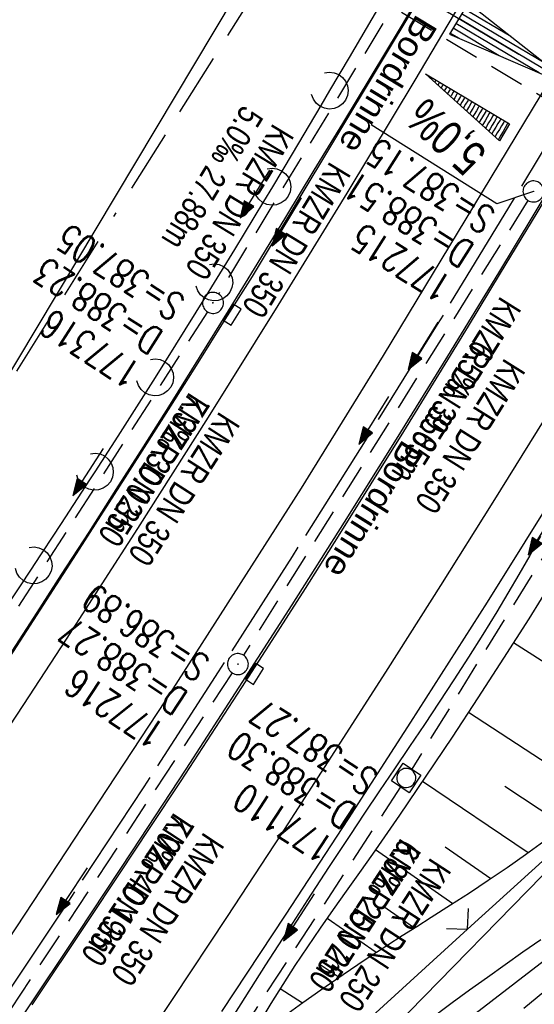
# Model space of a CAD drawing. Extents: x 508656 to 509297, y 448622 to 449584.
# Tile 21 of 51: x 508920 to 508956, y 448923 to 448994. Entities that reach past the tile are written whole.
import ezdxf

# ---------------------------------------------------------------- set-up
doc = ezdxf.new("R2010")
doc.units = 0
doc.header["$LTSCALE"] = 10
doc.header["$MEASUREMENT"] = 0
for name, pattern in [('ACAD_ISO16W100', [73, 15, -6.5, 15, -6.5, 15, -7, 1, -7]), ('ACHSE', [5.5, 4, -0.5, 0.5, -0.5]), ('LT00', [0]), ('LT17', [0.15, 0.1, -0.05]), ('STRICHLINIE2', [0.375, 0.25, -0.125])]:
    doc.linetypes.add(name, pattern=pattern)
doc.layers.get('0').update_dxf_attribs({"linetype": 'LT00'})
for name, color, linetype in [('--EK_FBR', 250, 'LT00'), ('--EK_Halt-Pfeil', 4, 'LT00'), ('--EK_Haltung', 7, 'STRICHLINIE2'), ('--EK_Haltung-Text', 140, 'LT00'), ('--EK_Schacht-Text', 5, 'LT00'), ('--EK_ST-93-1', 30, 'LT17'), ('--EL_DFK_AB_L', 21, 'LT00'), ('--EL_Halt-Pfeil', 4, 'LT00'), ('--EL_Haltung', 182, 'STRICHLINIE2'), ('--EL_Haltung-Text', 182, 'LT00'), ('-AX-093', 35, 'ACHSE'), ('-EL-93-1', 250, 'LT00'), ('-QUE-40W', 11, 'Continuous'), ('BAB-KABEL', 220, 'ACAD_ISO16W100'), ('DFK_AB_L', 21, 'LT00'), ('RINNE_TEXT', 11, 'Continuous'), ('V124_AFBR_BAB', 250, 'LT00'), ('V124_BOESCH', 250, 'LT00'), ('V124_BOSCHUNG', 250, 'LT00'), ('V124_GRABEN', 250, 'LT00'), ('V124_H_BORD', 8, 'LT00'), ('V124_KA_MULD', 182, 'LT00'), ('V124_KA_PRUF', 182, 'LT00'), ('V124_LAERM', 11, 'LT00'), ('V124_LD_MARK', 250, 'LT00'), ('V124_SINKK', 182, 'LT00'), ('V124_ZAUN', 40, 'LT00')]:
    doc.layers.add(name, color=color, linetype=linetype)
doc.styles.add('Arial', font='ARIAL.TTF')
doc.styles.add('Beschrift', font='ARIAL.TTF')
doc.styles.add('Haltungsbeschriftung', font='ARIAL.TTF', dxfattribs={"width": 0.75})
doc.styles.add('schachtbeschriftung', font='romans.shx', dxfattribs={"width": 0.75, "height": 2})

# ---------------------------------------------------------------- blocks, each defined once
blk = doc.blocks.new('SYMB18')
at = {"color": 0, "linetype": 'ByBlock'}
for p, q in [((1, 0.13), (0, 0)), ((0.615385, 0.08), (1, 0.08)), ((0.923077, 0.12), (1, 0.12)), ((0.000669, 0), (1, 0)), ((0.307692, 0.04), (1, 0.04)), ((0.307692, -0.04), (1, -0.04)), ((0.615385, -0.08), (1, -0.08)), ((0.923077, -0.12), (1, -0.12))]:
    blk.add_line(p, q, dxfattribs=at)
at = {"color": 0, "linetype": 'ByBlock', "flags": 128}
blk.add_lwpolyline([(0, 0), (1, -0.13), (1, 0.13)], dxfattribs=at)
blk = doc.blocks.new('SYMB0024')
at = {"color": 0, "linetype": 'ByBlock'}
for p, q in [((-0.5, 0.5), (0, 0)), ((0, 0), (0.5, 0.5))]:
    blk.add_line(p, q, dxfattribs=at)
blk = doc.blocks.new('SYMB7122')
at = {"color": 0, "linetype": 'ByBlock'}
for points in [[(-0.109975, -0.002365), (-0.106745, 0.026562), (-0.096041, 0.053629), (-0.078613, 0.076941), (-0.055681, 0.094866), (-0.028851, 0.106149), (0, 0.11)], [(0, 0.11), (0.028851, 0.106149), (0.055681, 0.094866), (0.078613, 0.076941), (0.096041, 0.053629), (0.106745, 0.026562), (0.109975, -0.002365)], [(-0.075234, -0.080249), (-0.093647, -0.057708), (-0.105504, -0.031126), (-0.109975, -0.002365)], [(0.109975, -0.002365), (0.105504, -0.031126), (0.093647, -0.057708), (0.075234, -0.080249)]]:
    blk.add_lwpolyline(points, dxfattribs=at)
blk = doc.blocks.new('SYMB0003')
at = {"color": 0, "linetype": 'ByBlock'}
for p, q in [((-0.015712, 0), (0.010166, 0.012015)), ((0, -0.021257), (-0.015712, 0)), ((0.010166, 0.012015), (0, -0.021257))]:
    blk.add_line(p, q, dxfattribs=at)
for points in [[(-0.031395, 0.499013), (-0.093691, 0.491144), (-0.154509, 0.475528), (-0.21289, 0.452414), (-0.267913, 0.422164), (-0.318712, 0.385257), (-0.364484, 0.342274), (-0.404509, 0.293893), (-0.438154, 0.240877), (-0.464888, 0.184062), (-0.484292, 0.124345), (-0.496058, 0.062667), (-0.5, 0)], [(0.5, 0), (0.496057, 0.062667), (0.484292, 0.124345), (0.464888, 0.184062), (0.438153, 0.240877), (0.404509, 0.293893), (0.364484, 0.342274), (0.318712, 0.385257), (0.267913, 0.422164), (0.21289, 0.452414), (0.154509, 0.475528), (0.093691, 0.491144), (0.031395, 0.499013), (-0.031395, 0.499013)], [(-0.5, 0), (-0.496058, -0.062667), (-0.484292, -0.124345), (-0.464888, -0.184062), (-0.438154, -0.240877), (-0.404509, -0.293893), (-0.364485, -0.342274), (-0.318712, -0.385257), (-0.267914, -0.422164), (-0.21289, -0.452414), (-0.154509, -0.475529), (-0.093691, -0.491144), (-0.031395, -0.499014), (0.031395, -0.499014)], [(0.031395, -0.499014), (0.093691, -0.491144), (0.154509, -0.475529), (0.21289, -0.452414), (0.267914, -0.422164), (0.318712, -0.385257), (0.364485, -0.342274), (0.404509, -0.293893), (0.438154, -0.240877), (0.464889, -0.184062), (0.484292, -0.124345), (0.496058, -0.062667), (0.5, 0)]]:
    blk.add_lwpolyline(points, dxfattribs=at)
blk = doc.blocks.new('SYMB0652')
at = {"color": 0, "linetype": 'ByBlock'}
blk.add_lwpolyline([(-0.15, -0.075), (0.15, -0.075), (0.15, 0.075), (-0.15, 0.075), (-0.15, -0.075)], dxfattribs=at)
blk = doc.blocks.new('SYMB1210')
at = {"color": 0, "linetype": 'ByBlock'}
blk.add_line((0.018815, -0.179014), (0.055623, -0.17119), dxfattribs=at)
for points in [[(-0.2, -0.2), (-0.2, 0.2), (0.2, 0.2), (0.2, -0.2), (-0.2, -0.2)], [(0.018815, 0.179014), (-0.018815, 0.179014), (-0.055623, 0.17119), (-0.09, 0.155885), (-0.120444, 0.133766), (-0.145623, 0.105801), (-0.164438, 0.073213), (-0.176067, 0.037424), (-0.18, 0)], [(-0.18, 0), (-0.176067, -0.037424), (-0.164438, -0.073213), (-0.145623, -0.105801), (-0.120444, -0.133766), (-0.09, -0.155885), (-0.055623, -0.17119), (-0.018815, -0.179014), (0.018815, -0.179014)], [(0.18, 0), (0.176067, 0.037424), (0.164438, 0.073213), (0.145623, 0.105801), (0.120444, 0.133766), (0.09, 0.155885), (0.055623, 0.17119), (0.018815, 0.179014)], [(0.055623, -0.17119), (0.09, -0.155885), (0.120444, -0.133766), (0.145623, -0.105801), (0.164438, -0.073213), (0.176067, -0.037424), (0.18, 0)]]:
    blk.add_lwpolyline(points, dxfattribs=at)
blk = doc.blocks.new('SYMB0070')
at = {"color": 0, "linetype": 'ByBlock'}
for p, q in [((-0.5, 0), (0.2, 0)), ((0.5, 0), (0.2, 0.1)), ((0.2, 0.1), (0.2, 0)), ((0.468, 0), (0.21, 0.086)), ((0.21, 0.086), (0.21, -0.086)), ((0.21, -0.086), (0.468, 0)), ((0.22, -0.072), (0.437, 0)), ((0.23, -0.058), (0.405, 0)), ((0.24, -0.045), (0.374, 0)), ((0.342, 0), (0.25, 0.031)), ((0.25, 0.031), (0.25, -0.031)), ((0.25, -0.031), (0.342, 0)), ((0.26, -0.017), (0.31, 0)), ((0.27, -0.003), (0.279, 0))]:
    blk.add_line(p, q, dxfattribs=at)
for points in [[(0.2, 0), (0.2, -0.1), (0.5, 0)], [(0.437, 0), (0.22, 0.072), (0.22, -0.072)], [(0.405, 0), (0.23, 0.058), (0.23, -0.058)], [(0.374, 0), (0.24, 0.045), (0.24, -0.045)], [(0.31, 0), (0.26, 0.017), (0.26, -0.017)], [(0.279, 0), (0.27, 0.003), (0.27, -0.003)]]:
    blk.add_lwpolyline(points, dxfattribs=at)

msp = doc.modelspace()

# ---------------------------------------------------------------- hatches: boundary and pattern name
at = {"layer": '-QUE-40W'}
h = msp.add_hatch(dxfattribs=at)
h.set_pattern_fill('LT_0', color=256, scale=0.3, angle=239.18735, style=0, pattern_type=2)
h.set_pattern_definition([(239.187352, (-1.05195, -2.68623), (0.25765405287, -0.15366974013), [0.29999999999])])
h.paths.add_polyline_path([(508948.658, 448989.991), (508954.67, 448986.405), (508953.953, 448985.203)])

# ---------------------------------------------------------------- linework, layer by layer
at = {"layer": '--EK_FBR'}
msp.add_line((508936.273, 448975.508), (508948.951, 448996.569), dxfattribs=at)
at = {"layer": '--EK_FBR', "color": 2}
for points in [[(509044.758, 449168.116), (509035.898, 449145.981), (509026.144, 449123.165), (509015.938, 449100.42), (509005.271, 449078.001), (508994.296, 449055.984), (508983.02, 449034.572), (508971.631, 449013.921), (508959.242, 448992.342), (508945.629, 448969.847), (508939.75, 448960.365), (508930.023, 448945.167), (508916.991, 448925.409), (508903.172, 448905.098)], [(508920.512, 448923.456), (508924.554, 448929.487), (508926.766, 448932.806), (508928.97, 448936.13), (508931.165, 448939.46), (508933.35, 448942.796), (508935.524, 448946.14), (508937.685, 448949.492), (508940.062, 448953.214), (508942.423, 448956.945), (508944.769, 448960.687), (508947.101, 448964.437), (508949.42, 448968.195), (508951.727, 448971.961), (508954.023, 448975.733), (508956.633, 448980.048), (508959.229, 448984.372), (508961.81, 448988.705), (508964.373, 448993.048), (508966.919, 448997.401)]]:
    msp.add_lwpolyline(points, dxfattribs=at)
at = {"layer": '--EK_FBR'}
for points in [[(508979.408, 448995.958), (508976.341, 448990.638), (508973.246, 448985.333), (508970.124, 448980.044), (508966.974, 448974.773), (508963.794, 448969.519), (508961.137, 448965.18), (508958.461, 448960.854), (508955.767, 448956.539), (508953.055, 448952.235), (508950.327, 448947.94), (508947.584, 448943.656), (508943.115, 448936.741), (508938.608, 448929.851), (508934.065, 448922.985)], [(508898.783, 448918.14), (508903.355, 448924.878), (508907.898, 448931.636), (508911.101, 448936.439), (508914.287, 448941.252), (508917.458, 448946.076), (508920.61, 448950.912), (508923.905, 448956.01), (508927.181, 448961.122), (508930.437, 448966.245), (508932.386, 448969.33), (508934.331, 448972.418), (508936.273, 448975.508)], [(508957.607, 448924.766), (508955.684, 448923.193)]]:
    msp.add_lwpolyline(points, dxfattribs=at)
at = {"layer": '--EK_Haltung'}
for p, q in [((508947.552, 448996.786), (508933.845, 448974.255)), ((508955.98, 448980.942), (508935.631, 448948.438)), ((508968.133, 448973.281), (508947.67, 448940.305)), ((508933.05, 448972.982), (508917.644, 448948.984)), ((508934.82, 448947.176), (508913.532, 448914.874)), ((508946.865, 448939.038), (508934.001, 448919.287))]:
    msp.add_line(p, q, dxfattribs=at)
at = {"layer": '--EK_Schacht-Text', "flags": 128}
msp.add_lwpolyline([(508956.378, 448981.579), (508953.759, 448980.695), (508944.773, 448986.352)], dxfattribs=at)
at = {"layer": '--EK_ST-93-1', "ltscale": 2.5}
msp.add_line((508958.728, 448987.298), (508924.42, 449007.877), dxfattribs=at)
at = {"layer": '--EL_DFK_AB_L'}
for p, q in [((508914.756, 448961.663), (508953.775, 449026.816)), ((508943.515, 448918.913), (508983.166, 448959.422))]:
    msp.add_line(p, q, dxfattribs=at)
at = {"layer": '--EL_Haltung'}
for p, q in [((508947.552, 448996.786), (508933.845, 448974.255)), ((508955.98, 448980.942), (508935.631, 448948.438)), ((508968.133, 448973.281), (508947.67, 448940.305)), ((508933.05, 448972.982), (508917.644, 448948.984)), ((508934.82, 448947.176), (508913.532, 448914.874)), ((508946.865, 448939.038), (508934.001, 448919.287))]:
    msp.add_line(p, q, dxfattribs=at)
at = {"layer": '-AX-093', "ltscale": 0.2}
msp.add_lwpolyline([(508995.156, 449052.976), (508990.645, 449044.292), (508986.063, 449035.646), (508981.41, 449027.037), (508976.687, 449018.466), (508971.895, 449009.934), (508967.032, 449001.442), (508962.101, 448992.99), (508959.633, 448988.819), (508954.599, 448980.427), (508949.499, 448972.076), (508944.336, 448963.763), (508939.113, 448955.487), (508933.834, 448947.248), (508928.499, 448939.044), (508923.113, 448930.874), (508917.679, 448922.736)], dxfattribs=at)
at = {"layer": '-EL-93-1'}
msp.add_line((508955.335, 448991.374), (508908.057, 449019.477), dxfattribs=at)
at = {"layer": '-QUE-40W', "flags": 128}
msp.add_lwpolyline([(508953.953, 448985.203), (508948.658, 448989.991), (508954.67, 448986.405), (508953.953, 448985.203)], dxfattribs=at)
at = {"layer": 'BAB-KABEL', "ltscale": 0.03, "flags": 128}
msp.add_lwpolyline([(509108.573, 449550.725), (509108.555, 449549.914), (509107.923, 449539.685), (509107.542, 449523.737), (509106.023, 449504.505), (509103.027, 449469.794), (509099.689, 449441.648), (509096.193, 449417.967), (509091.426, 449386.81), (509087.449, 449364.561), (509073.798, 449340.609), (509065.653, 449326.084), (509057.693, 449300.149), (509049.552, 449273.993), (509041.415, 449242.623), (509046.433, 449233.113), (509037.953, 449223.257), (509025.311, 449191.332), (509014.573, 449162.417), (509007.467, 449145.09), (509000.027, 449125.034), (508990.328, 449099.728), (508968.681, 449052.617), (508956.383, 449026.625), (508943.193, 449006.537), (508939.163, 449000.145), (508916.248, 448963.752), (508910.658, 448958.257), (508886.526, 448934.14), (508866.425, 448912.558), (508852.808, 448898.73), (508848.226, 448890.1), (508832.927, 448862.84), (508820.417, 448838.043), (508819.404, 448835.445), (508822.64, 448825.297), (508822.418, 448824.293), (508817.73, 448816.932), (508806.456, 448816.821), (508794.738, 448812.137), (508784.999, 448797.187), (508766.925, 448769.699), (508761.413, 448761.665), (508751.074, 448746.056), (508734.064, 448723.741), (508723.724, 448711.345), (508722.677, 448710.036)], dxfattribs=at)
at = {"layer": 'DFK_AB_L'}
for p, q in [((508914.756, 448961.663), (508953.775, 449026.816)), ((508943.515, 448918.913), (508983.166, 448959.422))]:
    msp.add_line(p, q, dxfattribs=at)
at = {"layer": 'V124_AFBR_BAB'}
msp.add_line((508936.273, 448975.508), (508948.951, 448996.569), dxfattribs=at)
at = {"layer": 'V124_AFBR_BAB', "color": 0}
for points in [[(509044.758, 449168.116), (509035.898, 449145.981), (509026.144, 449123.165), (509015.938, 449100.42), (509005.271, 449078.001), (508994.296, 449055.984), (508983.02, 449034.572), (508971.631, 449013.921), (508959.242, 448992.342), (508945.629, 448969.847), (508939.75, 448960.365), (508930.023, 448945.167), (508916.991, 448925.409), (508903.172, 448905.098)], [(508920.512, 448923.456), (508924.554, 448929.487), (508926.766, 448932.806), (508928.97, 448936.13), (508931.165, 448939.46), (508933.35, 448942.796), (508935.524, 448946.14), (508937.685, 448949.492), (508940.062, 448953.214), (508942.423, 448956.945), (508944.769, 448960.687), (508947.101, 448964.437), (508949.42, 448968.195), (508951.727, 448971.961), (508954.023, 448975.733), (508956.633, 448980.048), (508959.229, 448984.372), (508961.81, 448988.705), (508964.373, 448993.048), (508966.919, 448997.401)]]:
    msp.add_lwpolyline(points, dxfattribs=at)
at = {"layer": 'V124_AFBR_BAB'}
for points in [[(508979.408, 448995.958), (508976.341, 448990.638), (508973.246, 448985.333), (508970.124, 448980.044), (508966.974, 448974.773), (508963.794, 448969.519), (508961.137, 448965.18), (508958.461, 448960.854), (508955.767, 448956.539), (508953.055, 448952.235), (508950.327, 448947.94), (508947.584, 448943.656), (508943.115, 448936.741), (508938.608, 448929.851), (508934.065, 448922.985)], [(508898.783, 448918.14), (508903.355, 448924.878), (508907.898, 448931.636), (508911.101, 448936.439), (508914.287, 448941.252), (508917.458, 448946.076), (508920.61, 448950.912), (508923.905, 448956.01), (508927.181, 448961.122), (508930.437, 448966.245), (508932.386, 448969.33), (508934.331, 448972.418), (508936.273, 448975.508)], [(508957.607, 448924.766), (508955.684, 448923.193)]]:
    msp.add_lwpolyline(points, dxfattribs=at)
at = {"layer": 'V124_BOESCH'}
msp.add_lwpolyline([(508938.572, 448922.679), (508939.87, 448923.611), (508941.175, 448924.533), (508942.754, 448925.622), (508944.347, 448926.692), (508945.952, 448927.741), (508946.988, 448928.404), (508948.028, 448929.063), (508949.069, 448929.722), (508950.434, 448930.591), (508951.795, 448931.469), (508953.149, 448932.362), (508954.492, 448933.271), (508955.82, 448934.201), (508957.127, 448935.155)], dxfattribs=at)
at = {"layer": 'V124_BOSCHUNG'}
for p, q in [((508954.951, 448949.341), (508965.37, 448942.717)), ((508951.734, 448944.369), (508961.012, 448938.301)), ((508948.448, 448939.44), (508956.01, 448934.338)), ((508954.34, 448939.084), (508958.58, 448936.269)), ((508945.085, 448934.559), (508950.601, 448930.698)), ((508950.058, 448934.741), (508953.338, 448932.488)), ((508945.611, 448930.537), (508947.858, 448928.956)), ((508941.63, 448929.655), (508945.137, 448927.212)), ((508941.194, 448926.293), (508942.478, 448925.434)), ((508938.248, 448924.61), (508939.85, 448923.597))]:
    msp.add_line(p, q, dxfattribs=at)
at = {"layer": 'V124_GRABEN'}
for points in [[(508887.127, 448830.91), (508897.075, 448847.919), (508907.217, 448865.479), (508918.03, 448883.296), (508930.645, 448906.098), (508931.702, 448906.719), (508949.178, 448920.51), (508959.236, 448928.238), (508965.324, 448933.349), (508976.698, 448943.593), (508988.054, 448956.792), (508997.843, 448972.493), (509005.477, 448988.184)], [(508956.886, 448956.914), (508956.112, 448955.562), (508955.333, 448954.214), (508954.545, 448952.871), (508953.746, 448951.536), (508952.745, 448949.908), (508951.725, 448948.292), (508950.689, 448946.686), (508949.639, 448945.088), (508948.579, 448943.496), (508947.512, 448941.908), (508946.441, 448940.323), (508945.369, 448938.739), (508944.3, 448937.153), (508943.235, 448935.564), (508941.712, 448933.262), (508940.202, 448930.951), (508938.705, 448928.634), (508937.215, 448926.31), (508935.732, 448923.984), (508934.251, 448921.655)], [(508957.819, 448953.892), (508956.035, 448951.049), (508954.232, 448948.217), (508952.407, 448945.396), (508950.558, 448942.587), (508948.685, 448939.789), (508946.784, 448937.004), (508944.855, 448934.23), (508943.922, 448932.906), (508942.986, 448931.584), (508942.053, 448930.26), (508941.127, 448928.933), (508940.213, 448927.601), (508939.316, 448926.262), (508938.44, 448924.914), (508937.591, 448923.555), (508936.772, 448922.183)], [(508956.894, 448928.11), (508955.622, 448927.209), (508954.35, 448926.31), (508953.078, 448925.41), (508951.811, 448924.505), (508950.551, 448923.59), (508948.72, 448922.225)]]:
    msp.add_lwpolyline(points, dxfattribs=at)
at = {"layer": 'V124_H_BORD'}
for points in [[(508919.952, 448922.821), (508923.838, 448928.631), (508927.698, 448934.457), (508931.53, 448940.302), (508935.335, 448946.165), (508939.111, 448952.046), (508942.857, 448957.946), (508946.573, 448963.866), (508950.257, 448969.805), (508953.908, 448975.764), (508958.896, 448984.027), (508963.82, 448992.329), (508968.679, 449000.669), (508973.473, 449009.046), (508978.2, 449017.462), (508982.862, 449025.915), (508987.456, 449034.405), (508991.982, 449042.932), (508996.441, 449051.495)], [(508948.785, 448996.524), (508946.761, 448993.163), (508944.735, 448989.803), (508942.706, 448986.444), (508940.672, 448983.089), (508938.632, 448979.737), (508936.585, 448976.39), (508934.528, 448973.049), (508932.46, 448969.715), (508930.379, 448966.389), (508928.45, 448963.332), (508926.51, 448960.281), (508924.56, 448957.237), (508922.601, 448954.198), (508920.635, 448951.164), (508917.455, 448946.289), (508914.258, 448941.425), (508911.046, 448936.571), (508907.818, 448931.728), (508903.474, 448925.259), (508899.103, 448918.808)]]:
    msp.add_lwpolyline(points, dxfattribs=at)
at = {"layer": 'V124_LAERM'}
for points in [[(508945.854, 448995.682), (508945.228, 448994.611), (508943.202, 448991.161), (508941.799, 448988.786)], [(508941.799, 448988.786), (508941.166, 448987.716), (508939.119, 448984.279), (508937.699, 448981.916)], [(508937.699, 448981.916), (508937.058, 448980.85), (508934.982, 448977.43), (508933.541, 448975.082)], [(508933.541, 448975.082), (508932.89, 448974.021), (508930.779, 448970.623), (508929.311, 448968.292)], [(508929.311, 448968.292), (508928.648, 448967.238), (508926.645, 448964.099), (508925.001, 448961.552)], [(508925.001, 448961.552), (508924.626, 448960.97), (508922.591, 448957.852), (508920.619, 448954.859)], [(508920.619, 448954.859), (508920.542, 448954.742), (508918.481, 448951.64), (508916.409, 448948.545), (508916.18, 448948.204)]]:
    msp.add_lwpolyline(points, dxfattribs=at)
at = {"layer": 'V124_LD_MARK'}
for points in [[(508916.839, 448940.269), (508919.918, 448944.922), (508922.976, 448949.588), (508928.087, 448957.495), (508933.136, 448965.443), (508938.122, 448973.431), (508943.046, 448981.459), (508947.908, 448989.526), (508952.708, 448997.631), (508957.445, 449005.772), (508962.12, 449013.949), (508966.733, 449022.162), (508971.284, 449030.409), (508975.772, 449038.689), (508980.109, 449046.833), (508984.386, 449055.008)], [(509007.732, 449055.415), (509003.775, 449047.667), (508999.735, 449039.9), (508995.638, 449032.162), (508991.483, 449024.455), (508987.273, 449016.778), (508983.007, 449009.132), (508978.686, 449001.516), (508974.312, 448993.931), (508969.884, 448986.378), (508965.403, 448978.856), (508960.87, 448971.365), (508957.189, 448965.366), (508953.476, 448959.387), (508949.732, 448953.428), (508945.958, 448947.487), (508942.155, 448941.565), (508938.324, 448935.661), (508934.466, 448929.775), (508930.583, 448923.905), (508926.675, 448918.051)]]:
    msp.add_lwpolyline(points, dxfattribs=at)
at = {"layer": 'V124_ZAUN'}
for p, q in [((508951.652, 448928.85), (508962.751, 448938.939)), ((508940.553, 448918.76), (508951.652, 448928.85))]:
    msp.add_line(p, q, dxfattribs=at)

# ---------------------------------------------------------------- block references
at = {"layer": '--EK_Halt-Pfeil', "yscale": 4, "zscale": 4}
for p, xscale, rotation in [((508938.732, 448979.412), 3.999999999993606, 238.6840699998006), ((508944.958, 448965.221), 3.999999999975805, 237.9505799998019), ((508924.505, 448961.523), 3.999999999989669, 237.3014999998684), ((508957.052, 448957.319), 3.99999999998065, 238.1804700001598), ((508923.341, 448931.576), 3.999999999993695, 236.6148200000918), ((508939.595, 448929.707), 4.000000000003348, 236.9229700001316)]:
    msp.add_blockref('SYMB0070', p, dxfattribs=dict(at, xscale=xscale, rotation=rotation))
at = {"layer": '--EL_Halt-Pfeil', "yscale": 4, "zscale": 4}
for p, xscale, rotation in [((508936.444, 448981.392), 3.999999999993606, 238.6840699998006), ((508948.473, 448970.542), 3.999999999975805, 237.9505799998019), ((508924.505, 448961.523), 3.999999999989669, 237.3014999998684), ((508957.052, 448957.319), 3.999999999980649, 238.1804700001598), ((508923.341, 448931.576), 3.999999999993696, 236.6148200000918), ((508939.595, 448929.707), 4.000000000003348, 236.9229700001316)]:
    msp.add_blockref('SYMB0070', p, dxfattribs=dict(at, xscale=xscale, rotation=rotation))
at = {"layer": '-EL-93-1', "xscale": 9.999999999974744, "yscale": 10, "zscale": 10, "rotation": 149.2717680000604}
msp.add_blockref('SYMB18', (508959.633, 448988.819), dxfattribs=at)
at = {"layer": 'V124_KA_MULD', "xscale": 3.800000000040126, "yscale": 3.800000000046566, "zscale": 3.8, "rotation": 56.09568872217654}
msp.add_blockref('SYMB1210', (508947.275, 448939.668), dxfattribs=at)
at = {"layer": 'V124_KA_PRUF', "xscale": 1.50000000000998, "yscale": 1.5, "zscale": 1.5, "rotation": 245.7719999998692}
for p in [(508956.378, 448981.579), (508933.455, 448973.614), (508935.233, 448947.804)]:
    msp.add_blockref('SYMB0003', p, dxfattribs=at)
at = {"layer": 'V124_LAERM', "yscale": 12, "zscale": 12}
for p, xscale, rotation in [((508941.799, 448988.786), 11.99999999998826, 239.4117400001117), ((508937.699, 448981.916), 12.0000000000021, 238.9927100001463), ((508933.541, 448975.082), 11.99999999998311, 238.4609100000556), ((508929.311, 448968.292), 12.00000000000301, 237.8115399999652), ((508925.001, 448961.552), 12.00000000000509, 237.1542599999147), ((508920.619, 448954.859), 12.00000000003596, 236.6195699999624)]:
    msp.add_blockref('SYMB7122', p, dxfattribs=dict(at, xscale=xscale, rotation=rotation))
at = {"layer": 'V124_SINKK', "yscale": 4.499999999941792, "zscale": 4.5}
for p, xscale, rotation in [((508934.822, 448972.771), 4.499999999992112, 57.84236663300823), ((508936.425, 448947.102), 4.499999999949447, 57.18932088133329)]:
    msp.add_blockref('SYMB0652', p, dxfattribs=dict(at, xscale=xscale, rotation=rotation))
at = {"layer": 'V124_ZAUN', "xscale": 2.099999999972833, "yscale": 2.099999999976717, "zscale": 2.1, "rotation": 42.27218999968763}
msp.add_blockref('SYMB0024', (508951.652, 448928.85), dxfattribs=at)

# ---------------------------------------------------------------- texts
at = {"layer": '--EK_Haltung-Text', "style": 'Haltungsbeschriftung', "width": 0.75}
for s, rotation, p in [('5.0‰ 27.88m', -121.31593, (508935.588, 448987.837)), ('KMZR DN 350', -121.31593, (508937.775, 448986.506)), ('6.5‰ 39.85m', -122.04942, (508952.171, 448971.091)), ('KMZR DN 350', -122.04942, (508954.34, 448969.731)), ('7.3‰ 30.02m', -122.6985, (508931.784, 448967.308)), ('KMZR DN 350', -122.6985, (508933.938, 448965.925)), ('7.0‰ 40.19m', -123.38518, (508930.688, 448937.272)), ('KMZR DN 350', -123.38518, (508932.826, 448935.864)), ('6.8‰ 25.07m', -123.07703, (508946.912, 448935.442)), ('KMZR DN 250', -123.07703, (508949.057, 448934.045))]:
    msp.add_text(s, height=1.8, rotation=rotation, dxfattribs=at).set_placement(p)
at = {"layer": '--EK_Schacht-Text', "style": 'schachtbeschriftung', "width": 0.75}
for s, rotation, p in [('S=387.15', -212.04942, (508953.777, 448980.167)), ('D=388.51', -212.04942, (508952.249, 448977.726)), ('S=387.05', -212.6985, (508931.577, 448973.929)), ('177215', -212.04942, (508950.72, 448975.285)), ('D=388.23', -212.6985, (508930.021, 448971.506)), ('177316', -212.6985, (508928.465, 448969.082)), ('S=386.89', -213.38518, (508933.358, 448948.135)), ('D=388.27', -213.38518, (508931.774, 448945.731)), ('177216', -213.38518, (508930.189, 448943.327)), ('S=387.27', -213.07703, (508945.399, 448939.992)), ('D=388.30', -213.07703, (508943.827, 448937.579)), ('177110', -213.07703, (508942.255, 448935.167))]:
    msp.add_text(s, height=2, rotation=rotation, dxfattribs=at).set_placement(p)
at = {"layer": '--EL_Haltung-Text', "style": 'Haltungsbeschriftung', "width": 0.75}
for s, rotation, p in [('KMZR DN 350', -121.31593, (508941.836, 448983.785)), ('KMZR DN 350', -122.04942, (508954.045, 448974.157)), ('KMZR DN 350', -122.6985, (508931.784, 448967.308)), ('KMZR DN 350', -123.38518, (508930.688, 448937.272)), ('KMZR DN 250', -123.07703, (508946.912, 448935.442))]:
    msp.add_text(s, height=1.8, rotation=rotation, dxfattribs=at).set_placement(p)
at = {"layer": '-QUE-40W', "style": 'Beschrift', "width": 0.75}
msp.add_text('5,0%', height=2.5, rotation=137.87742, dxfattribs=at).set_placement((508953.159, 448984.401))
at = {"layer": 'RINNE_TEXT', "char_height": 1.8, "attachment_point": 7, "style": 'Arial'}
for insert, rotation in [((508948.011, 448994.332), 238.78885), ((508947.019, 448963.939), 238.05737)]:
    msp.add_mtext('Bordrinne', dxfattribs=dict(at, insert=insert, rotation=rotation))

doc.saveas('drawing.dxf')
